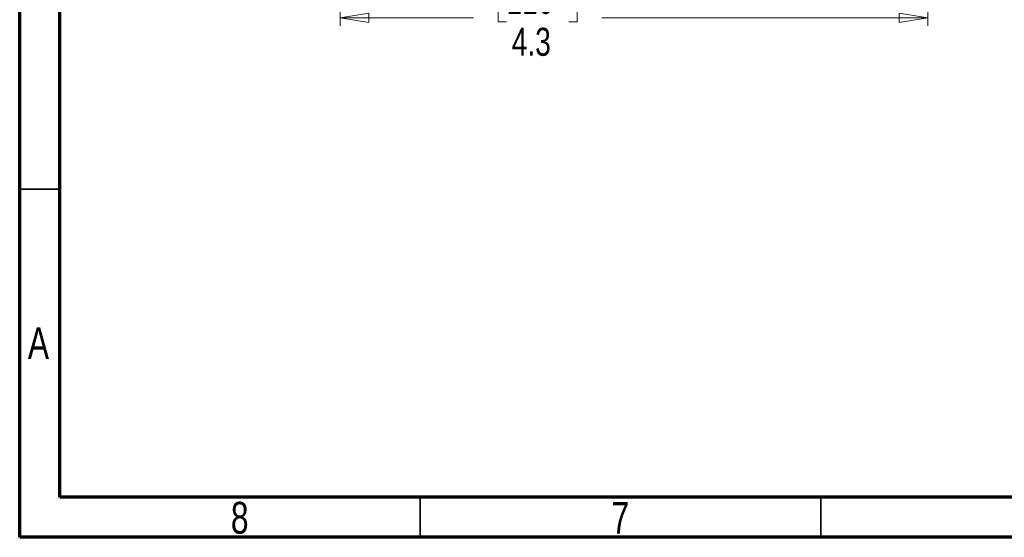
# Model space of a CAD drawing. Header units: inches. Extents: x 0.6 to 16.3, y 0.2 to 11.5.
# Tile 1 of 23: x 0.6 to 5.4, y 0.2 to 2.7. Entities that reach past the tile are written whole.
import ezdxf

# ---------------------------------------------------------------- set-up
doc = ezdxf.new("R2010")
doc.units = ezdxf.units.IN
doc.header["$MEASUREMENT"] = 0
doc.styles.add('SLDTEXTSTYLE0', font='TXT', dxfattribs={"width": 0.75})
doc.dimstyles.new('SLDDIMSTYLE0', dxfattribs={"dimtxt": 0.137795, "dimasz": 0.14, "dimexe": 0, "dimexo": 0.0625, "dimgap": 0.034449, "dimtad": 0, "dimdec": 1, "dimlfac": 1.5, "dimrnd": 1e-09, "dimzin": 12, "dimdsep": 46, "dimtxsty": 'SLDTEXTSTYLE0', "dimblk1": 'CLOSED', "dimblk2": 'CLOSED', "dimsah": 1, "dimcen": 0.09, "dimadec": 0, "dimazin": 3, "dimtfac": 1, "dimtdec": 1, "dimtofl": 0, "dimtmove": 0, "dimatfit": 3, "dimldrblk": 'CLOSED', "dimfxl": 0, "dimfrac": 2, "dimtolj": 1, "dimtzin": 12, "dimarcsym": 0})

# ---------------------------------------------------------------- blocks, each defined once
blk = doc.blocks.new('_Closed')
at = {"color": 0, "linetype": 'ByBlock', "lineweight": -2}
for p, q in [((-1, 0.166667), (0, 0)), ((-1, 0.166667), (-1, -0.166667)), ((0, 0), (-1, -0.166667)), ((0, 0), (-1, 0))]:
    blk.add_line(p, q, dxfattribs=at)
blk = doc.blocks.new('_D_5')
at = {"color": 7, "linetype": 'Continuous', "lineweight": 0}
for p, q in [((2.1659, 6.2602), (2.1659, 2.7123)), ((5.0526, 4.0539), (5.0526, 2.7123)), ((2.9829, 2.9501), (2.9409, 2.9501)), ((2.9409, 2.9501), (2.9409, 2.7314)), ((3.2883, 2.9501), (3.3303, 2.9501)), ((3.3303, 2.9501), (3.3303, 2.7314)), ((2.1659, 2.7517), (2.82, 2.7517)), ((2.9409, 2.7314), (2.9829, 2.7314)), ((3.3303, 2.7314), (3.2883, 2.7314)), ((5.0526, 2.7517), (3.4511, 2.7517))]:
    blk.add_line(p, q, dxfattribs=at)
at = {"color": 7, "linetype": 'Continuous', "lineweight": 18, "xscale": 0.14, "yscale": 0.14, "rotation": 180.0000000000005}
blk.add_blockref('_Closed', (2.1659, 2.7517), dxfattribs=at)
at = {"color": 7, "linetype": 'Continuous', "lineweight": 18, "xscale": 0.14, "yscale": 0.14}
blk.add_blockref('_Closed', (5.0526, 2.7517), dxfattribs=at)
at = {"color": 7, "linetype": 'Continuous', "lineweight": 18, "char_height": 0.1378, "attachment_point": 1, "style": 'SLDTEXTSTYLE0'}
for s, insert in [('110', (2.9829, 2.909)), ('4.3', (3.0083, 2.7028))]:
    blk.add_mtext(s, dxfattribs=dict(at, insert=insert))

msp = doc.modelspace()

# ---------------------------------------------------------------- linework, layer by layer
at = {"color": 7, "linetype": 'Continuous', "lineweight": 70}
for p, q in [((0.5906, 0.1969), (0.5906, 11.4961)), ((0.7874, 0.3937), (0.7874, 11.2992)), ((16.1417, 0.3937), (0.7874, 0.3937)), ((16.3386, 0.1969), (0.5906, 0.1969))]:
    msp.add_line(p, q, dxfattribs=at)
at = {"color": 7, "linetype": 'Continuous', "lineweight": 35}
for p, q in [((0.7874, 1.9094), (0.5906, 1.9094)), ((2.5591, 0.3937), (2.5591, 0.1969)), ((4.5276, 0.3937), (4.5276, 0.1969))]:
    msp.add_line(p, q, dxfattribs=at)

# ---------------------------------------------------------------- texts
at = {"color": 7, "linetype": 'Continuous', "lineweight": 0, "char_height": 0.1562, "attachment_point": 2, "style": 'SLDTEXTSTYLE0'}
for s, insert in [('A', (0.6827, 1.2299)), ('8', (1.6717, 0.3713)), ('7', (3.5417, 0.3713))]:
    msp.add_mtext(s, dxfattribs=dict(at, insert=insert))

# ---------------------------------------------------------------- dimensions: what is measured, and where the dimension line sits
at = {"color": 7, "linetype": 'Continuous', "lineweight": 18}
dim = msp.add_linear_dim(base=(5.0526, 2.7517), p1=(2.1659, 6.2995), p2=(5.0526, 4.0933), angle=0, dimstyle='SLDDIMSTYLE0', dxfattribs=at)
dim.commit()
dim.dimension.update_dxf_attribs({"geometry": '_D_5', "text_midpoint": (3.1356, 2.7517), "dimtype": 160})

doc.saveas('drawing.dxf')
